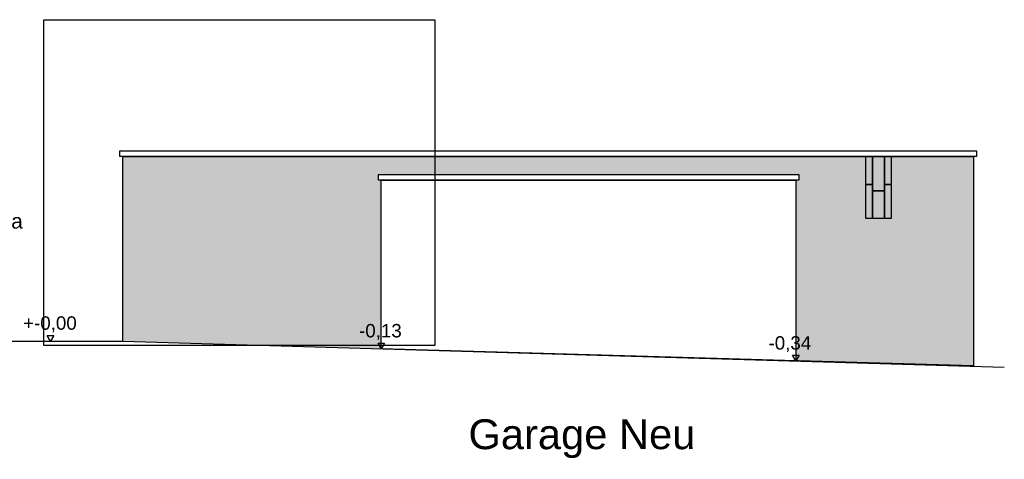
# Model space of a CAD drawing. Header units: metres. Extents: x -8.5 to 47, y -9.6 to 55.9.
# Tile 13 of 13: x 28.3 to 44.9, y 46.8 to 54.2. Entities that reach past the tile are written whole.
import ezdxf

# ---------------------------------------------------------------- set-up
doc = ezdxf.new("R2010")
doc.units = ezdxf.units.M
doc.set_wipeout_variables(frame=1)
for name, color, linetype in [('002AA_AA', 109, 'Continuous'), ('003ARCH_A', 7, 'Continuous'), ('003TX_ML', 7, 'Continuous'), ('003TX_TXT', 7, 'Continuous')]:
    doc.layers.add(name, color=color, linetype=linetype)
doc.layers.add('003SON_SON', color=7, linetype='Continuous', plot=False)
doc.styles.add('ARIAL', font='arial.ttf')
picture_1 = doc.add_image_def('image3.png', size_in_pixel=(636, 530))

# ---------------------------------------------------------------- blocks, each defined once
blk = doc.blocks.new('Fagus grand 5.5_7.0v')
at = {"layer": '003SON_SON', "color": 7}
image = blk.add_image(picture_1, insert=(-3.513132, -0.01), size_in_units=(6.6, 5.5), dxfattribs=at)
image.dxf.flags = 15

msp = doc.modelspace()

# ---------------------------------------------------------------- hatches: boundary and pattern name
at = {"layer": '003ARCH_A', "linetype": 'Continuous', "lineweight": 0}
for points in [[(30.0541, 48.7546), (30.0541, 51.8678), (44.4191, 51.8678), (44.4191, 48.3344), (40.2868, 48.4513)], [(42.6006, 51.8678), (42.7156, 51.8678), (42.7156, 51.3957), (42.6006, 51.3957)], [(42.7156, 51.8678), (42.9156, 51.8678), (42.9156, 51.2929), (42.7156, 51.2929)], [(42.9156, 51.8678), (43.0306, 51.8678), (43.0306, 51.3957), (42.9156, 51.3957)], [(42.6006, 51.3957), (42.7156, 51.3957), (42.7156, 50.8236), (42.6006, 50.8236)], [(42.9156, 51.3957), (43.0306, 51.3957), (43.0306, 50.8236), (42.9156, 50.8236)], [(42.7156, 51.2929), (42.9156, 51.2929), (42.9156, 50.8236), (42.7156, 50.8236)]]:
    msp.add_hatch(color=254, dxfattribs=at).paths.add_polyline_path(points)

# ---------------------------------------------------------------- linework, layer by layer
at = {"layer": '002AA_AA', "color": 7}
msp.add_line((27.9341, 48.7546), (30.0541, 48.7546), dxfattribs=at)
at = {"layer": '003ARCH_A', "color": 254, "flags": 128}
msp.add_lwpolyline([(30.0541, 48.7546), (30.0541, 51.8678), (44.4191, 51.8678), (44.4191, 48.3344), (40.2868, 48.4513)], dxfattribs=at)
for points in [[(42.6006, 51.3957), (42.7156, 51.3957), (42.7156, 50.8236), (42.6006, 50.8236)], [(42.9156, 51.3957), (43.0306, 51.3957), (43.0306, 50.8236), (42.9156, 50.8236)], [(42.7156, 51.2929), (42.9156, 51.2929), (42.9156, 50.8236), (42.7156, 50.8236)]]:
    msp.add_lwpolyline(points, close=True, dxfattribs=at)
at = {"layer": '003TX_ML', "color": 7, "flags": 128}
msp.add_lwpolyline([(28.8325, 48.7546), (28.7781, 48.849), (28.887, 48.849)], close=True, dxfattribs=at)

# ---------------------------------------------------------------- texts
at = {"layer": '003TX_ML', "color": 7, "insert": (28.3704, 49.1718), "char_height": 0.22655, "attachment_point": 1, "line_spacing_factor": 0.970891, "style": 'ARIAL'}
msp.add_mtext('+-0,00', dxfattribs=at)
at = {"layer": '003TX_TXT', "color": 7, "attachment_point": 1, "line_spacing_factor": 0.970891, "style": 'ARIAL'}
for s, insert, char_height in [('Attika', (27.4863, 50.9055), 0.25172), ('Garage', (35.7394, 49.5411), 0.50344), ('Garage Neu', (35.8912, 47.4328), 0.50344)]:
    msp.add_mtext(s, dxfattribs=dict(at, insert=insert, char_height=char_height))

# ---------------------------------------------------------------- next in the draw order: wipeouts: each hides what was drawn before it
at = {"color": 254}
for points in [[(30.0041, 51.9678), (44.4691, 51.9678), (44.4691, 51.8678), (30.0041, 51.8678)], [(34.3691, 51.5678), (41.4691, 51.5678), (41.4691, 51.4678), (34.3691, 51.4678)]]:
    msp.add_wipeout(points, dxfattribs=at).dxf.layer = '003ARCH_A'

# ---------------------------------------------------------------- next in the draw order: linework, layer by layer
at = {"layer": '003ARCH_A', "color": 7}
for p, q in [((30.0541, 51.8678), (44.4191, 51.8678)), ((44.4191, 51.8678), (44.4191, 48.3344))]:
    msp.add_line(p, q, dxfattribs=at)
at = {"layer": '003ARCH_A', "color": 254, "flags": 128}
for points in [[(30.0041, 51.9678), (44.4691, 51.9678), (44.4691, 51.8678), (30.0041, 51.8678)], [(42.6006, 51.8678), (42.7156, 51.8678), (42.7156, 51.3957), (42.6006, 51.3957)], [(42.7156, 51.8678), (42.9156, 51.8678), (42.9156, 51.2929), (42.7156, 51.2929)], [(42.9156, 51.8678), (43.0306, 51.8678), (43.0306, 51.3957), (42.9156, 51.3957)], [(34.3691, 51.5678), (41.4691, 51.5678), (41.4691, 51.4678), (34.3691, 51.4678)]]:
    msp.add_lwpolyline(points, close=True, dxfattribs=at)

# ---------------------------------------------------------------- next in the draw order: wipeouts: each hides what was drawn before it
at = {"color": 254}
msp.add_wipeout([(41.4191, 48.4193), (40.2868, 48.4513), (34.4191, 48.6252), (34.4191, 51.4678), (41.4191, 51.4678)], dxfattribs=at).dxf.layer = '003ARCH_A'

# ---------------------------------------------------------------- next in the draw order: linework, layer by layer
at = {"layer": '002AA_AA', "color": 7}
msp.add_line((30.0541, 48.7546), (44.9387, 48.3134), dxfattribs=at)
at = {"layer": '003ARCH_A', "color": 254, "flags": 128}
msp.add_lwpolyline([(41.4191, 48.4193), (40.2868, 48.4513), (34.4191, 48.6252), (34.4191, 51.4678), (41.4191, 51.4678)], close=True, dxfattribs=at)
at = {"layer": '003TX_ML', "color": 7, "flags": 128}
for points in [[(34.4191, 48.6252), (34.3646, 48.7196), (34.4736, 48.7196)], [(41.4191, 48.4193), (41.3646, 48.5136), (41.4736, 48.5136)]]:
    msp.add_lwpolyline(points, close=True, dxfattribs=at)

# ---------------------------------------------------------------- next in the draw order: block references
at = {"layer": '002AA_AA', "color": 7}
msp.add_blockref('Fagus grand 5.5_7.0v', (32.2358, 48.69), dxfattribs=at)

# ---------------------------------------------------------------- next in the draw order: texts
at = {"layer": '003TX_ML', "color": 7, "char_height": 0.22655, "attachment_point": 1, "line_spacing_factor": 0.970891, "style": 'ARIAL'}
for s, insert in [('-0,13', (34.0431, 49.0424)), ('-0,34', (40.957, 48.8364))]:
    msp.add_mtext(s, dxfattribs=dict(at, insert=insert))

doc.saveas('drawing.dxf')
